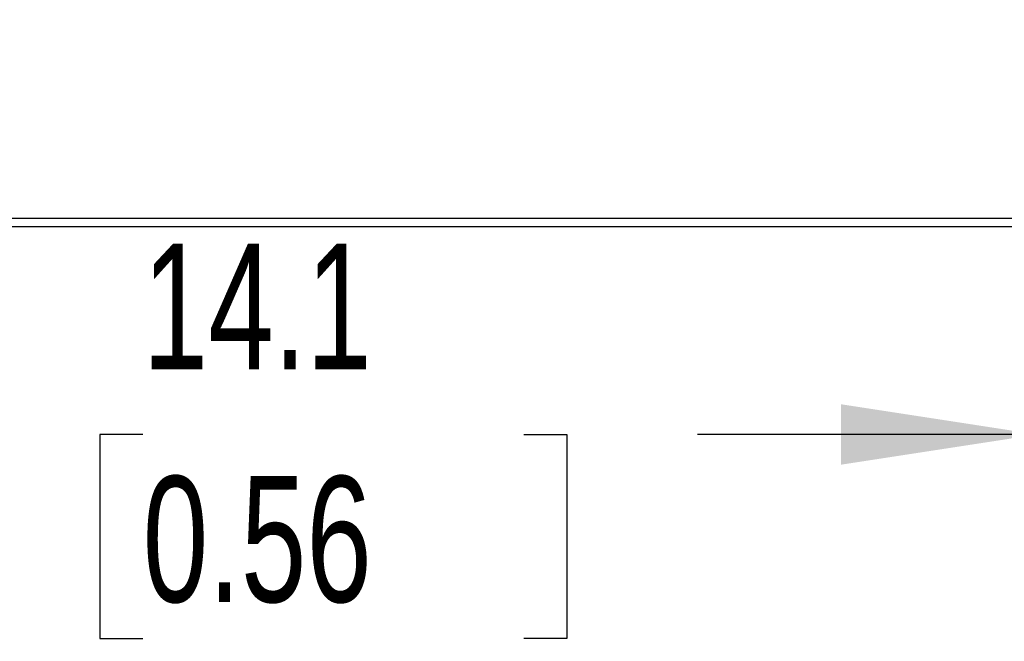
# Model space of a CAD drawing. Header units: millimetres. Extents: x 0 to 629, y 0 to 486.
# Tile 9 of 23: x 197 to 234, y 87 to 111. Entities that reach past the tile are written whole.
import ezdxf

# ---------------------------------------------------------------- set-up
doc = ezdxf.new("R2010")
doc.units = ezdxf.units.MM
doc.header["$LTSCALE"] = 2.25
doc.layers.add('DIMENSIONS', color=140, linetype='Continuous', lineweight=25)
doc.styles.add('SLDTEXTSTYLE0', font='TXT', dxfattribs={"width": 0.7})
doc.dimstyles.new('SLDDIMSTYLE2', dxfattribs={"dimtxt": 4.855518, "dimasz": 7.4295, "dimexe": 0, "dimexo": 0.0625, "dimgap": 1.213879, "dimtad": 0, "dimtih": 1, "dimtoh": 1, "dimrnd": 1e-09, "dimzin": 12, "dimdsep": 46, "dimtxsty": 'SLDTEXTSTYLE0', "dimsah": 1, "dimcen": 0.09, "dimadec": 0, "dimazin": 3, "dimtfac": 1, "dimtmove": 0, "dimatfit": 0, "dimfxl": 0, "dimfrac": 2, "dimtolj": 1, "dimtzin": 12, "dimarcsym": 0})

# ---------------------------------------------------------------- blocks, each defined once
blk = doc.blocks.new('_D_3')
at = {"layer": 'DIMENSIONS'}
for p, q in [((249.616, 109.137), (249.616, 87.976)), ((235.516, 108.537), (235.516, 87.976)), ((201.634, 95.12), (200.003, 95.12)), ((200.003, 95.12), (200.003, 87.403)), ((216.062, 95.12), (217.693, 95.12)), ((217.693, 95.12), (217.693, 87.403)), ((235.516, 95.12), (222.642, 95.12)), ((249.616, 95.12), (263.904, 95.12)), ((200.003, 87.403), (201.634, 87.403)), ((217.693, 87.403), (216.062, 87.403))]:
    blk.add_line(p, q, dxfattribs=at)
for points in [[(235.516, 95.12), (228.087, 96.263), (228.087, 93.977)], [(249.616, 95.12), (257.046, 93.977), (257.046, 96.263)]]:
    blk.add_solid(points, dxfattribs=at)
at = {"layer": 'DIMENSIONS', "char_height": 4.7625, "attachment_point": 1, "style": 'SLDTEXTSTYLE0'}
for s, insert in [('14.1', (201.634, 102.346)), ('0.56', (201.634, 93.542))]:
    blk.add_mtext(s, dxfattribs=dict(at, insert=insert))

msp = doc.modelspace()

# ---------------------------------------------------------------- linework, layer by layer
for p, q in [((254.116, 103.295), (74.716, 103.295)), ((74.716, 102.995), (254.116, 102.995))]:
    msp.add_line(p, q)

# ---------------------------------------------------------------- dimensions: what is measured, and where the dimension line sits
at = {"layer": 'DIMENSIONS'}
dim = msp.add_linear_dim(base=(235.516, 95.12), p1=(249.616, 111.995), p2=(235.516, 111.395), dimstyle='SLDDIMSTYLE2', dxfattribs=at)
dim.commit()
dim.dimension.update_dxf_attribs({"geometry": '_D_3', "text_midpoint": (208.848, 95.12), "dimtype": 160})

doc.saveas('drawing.dxf')
